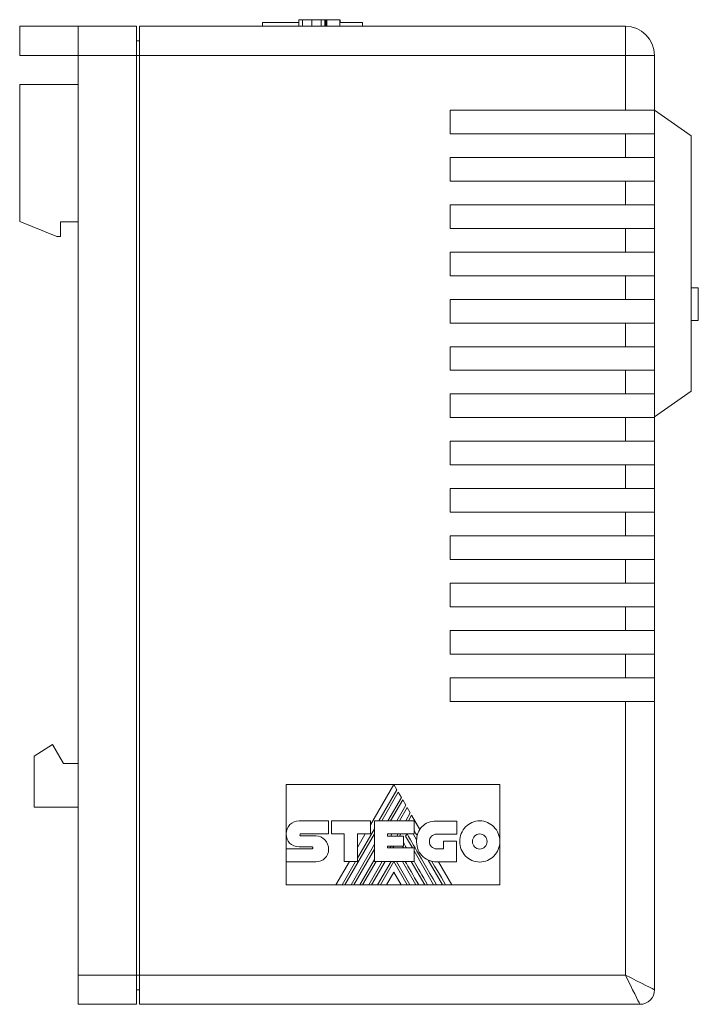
# Model space of a CAD drawing. Header units: millimetres. Extents: x 13 to 201, y 67 to 207.
# Tile 4 of 4: x 154 to 201, y 140 to 207. Entities that reach past the tile are written whole.
import ezdxf

# ---------------------------------------------------------------- set-up
doc = ezdxf.new("R2010")
doc.units = ezdxf.units.MM
doc.linetypes.add('PHANTOM', pattern=[12.7, 6.35, -1.27, 1.27, -1.27, 1.27, -1.27])
doc.layers.add('___VS___', color=7, linetype='Continuous', lineweight=15)

msp = doc.modelspace()

# ---------------------------------------------------------------- linework, layer by layer
at = {"color": 7, "linetype": 'Continuous', "lineweight": 15}
for p, q in [((173.516, 207.225), (173.516, 206.775)), ((174.42, 207.225), (174.421, 207.225)), ((174.421, 207.225), (174.421, 206.775)), ((175.295, 207.225), (175.295, 206.775)), ((175.446, 207.225), (175.446, 206.775)), ((176.334, 207.225), (175.446, 207.225)), ((176.334, 207.225), (176.334, 206.775)), ((176.337, 207.225), (176.334, 207.225)), ((176.337, 207.025), (176.337, 207.225)), ((176.345, 207.225), (176.345, 207.025)), ((154.397, 206.775), (154.397, 204.775)), ((154.397, 206.775), (158.397, 206.775)), ((158.397, 206.775), (162.397, 206.775)), ((158.397, 204.775), (158.397, 206.775)), ((162.397, 204.775), (162.397, 206.775)), ((162.597, 206.775), (195.897, 206.775)), ((162.597, 204.775), (162.597, 206.775)), ((171.031, 207.025), (171.031, 206.775)), ((171.031, 207.025), (173.516, 207.025)), ((176.334, 207.025), (177.897, 207.025)), ((177.897, 207.025), (177.897, 206.775)), ((195.897, 206.775), (195.897, 204.775)), ((162.597, 205.775), (162.397, 205.775)), ((154.397, 204.775), (158.397, 204.775)), ((162.397, 204.775), (158.397, 204.775)), ((158.397, 204.775), (158.397, 141.775)), ((162.397, 204.775), (162.397, 141.775)), ((162.597, 204.775), (162.397, 204.775)), ((195.897, 204.775), (162.597, 204.775)), ((162.597, 204.775), (162.597, 141.775)), ((195.897, 201.025), (195.897, 204.775)), ((197.897, 204.775), (195.897, 204.775)), ((197.897, 204.775), (197.897, 201.025)), ((154.397, 202.775), (158.397, 202.775)), ((154.397, 202.775), (154.397, 193.405)), ((195.897, 201.025), (183.897, 201.025)), ((183.897, 201.025), (183.897, 199.405)), ((197.897, 201.025), (195.897, 201.025)), ((197.897, 199.405), (197.897, 201.025)), ((197.897, 201.025), (200.397, 199.274)), ((183.897, 199.405), (195.897, 199.405)), ((195.897, 197.785), (195.897, 199.405)), ((195.897, 199.405), (197.897, 199.405)), ((197.897, 199.405), (197.897, 197.785)), ((200.397, 199.274), (200.397, 181.775)), ((195.897, 197.785), (183.897, 197.785)), ((183.897, 197.785), (183.897, 196.165)), ((197.897, 197.785), (195.897, 197.785)), ((197.897, 196.165), (197.897, 197.785)), ((183.897, 196.165), (195.897, 196.165)), ((195.897, 194.545), (195.897, 196.165)), ((195.897, 196.165), (197.897, 196.165)), ((197.897, 196.165), (197.897, 194.545)), ((195.897, 194.545), (183.897, 194.545)), ((183.897, 194.545), (183.897, 192.925)), ((197.897, 194.545), (195.897, 194.545)), ((197.897, 192.925), (197.897, 194.545)), ((154.397, 193.405), (156.947, 192.375)), ((157.197, 193.375), (158.397, 193.375)), ((157.197, 192.375), (157.197, 193.375)), ((183.897, 192.925), (195.897, 192.925)), ((195.897, 191.305), (195.897, 192.925)), ((195.897, 192.925), (197.897, 192.925)), ((197.897, 192.925), (197.897, 191.305)), ((156.947, 192.375), (157.197, 192.375)), ((195.897, 191.305), (183.897, 191.305)), ((183.897, 191.305), (183.897, 189.685)), ((197.897, 191.305), (195.897, 191.305)), ((197.897, 189.685), (197.897, 191.305)), ((183.897, 189.685), (195.897, 189.685)), ((195.897, 188.065), (195.897, 189.685)), ((195.897, 189.685), (197.897, 189.685)), ((197.897, 189.685), (197.897, 188.065)), ((200.897, 188.86), (200.397, 188.86)), ((200.897, 188.86), (200.897, 186.628)), ((195.897, 188.065), (183.897, 188.065)), ((183.897, 188.065), (183.897, 186.445)), ((197.897, 188.065), (195.897, 188.065)), ((197.897, 186.445), (197.897, 188.065)), ((183.897, 186.445), (195.897, 186.445)), ((195.897, 184.825), (195.897, 186.445)), ((195.897, 186.445), (197.897, 186.445)), ((197.897, 186.445), (197.897, 184.825)), ((200.897, 186.628), (200.397, 186.628)), ((195.897, 184.825), (183.897, 184.825)), ((183.897, 184.825), (183.897, 183.205)), ((197.897, 184.825), (195.897, 184.825)), ((197.897, 183.205), (197.897, 184.825)), ((183.897, 183.205), (195.897, 183.205)), ((195.897, 181.585), (195.897, 183.205)), ((195.897, 183.205), (197.897, 183.205)), ((197.897, 183.205), (197.897, 181.585)), ((195.897, 181.585), (183.897, 181.585)), ((183.897, 181.585), (183.897, 179.965)), ((197.897, 181.585), (195.897, 181.585)), ((197.897, 180.025), (200.397, 181.775)), ((197.897, 179.965), (197.897, 181.585)), ((183.897, 179.965), (195.897, 179.965)), ((195.897, 178.345), (195.897, 179.965)), ((195.897, 179.965), (197.897, 179.965)), ((197.897, 179.965), (197.897, 178.345)), ((195.897, 178.345), (183.897, 178.345)), ((183.897, 178.345), (183.897, 176.725)), ((197.897, 178.345), (195.897, 178.345)), ((197.897, 176.725), (197.897, 178.345)), ((183.897, 176.725), (195.897, 176.725)), ((195.897, 175.105), (195.897, 176.725)), ((195.897, 176.725), (197.897, 176.725)), ((197.897, 176.725), (197.897, 175.105)), ((195.897, 175.105), (183.897, 175.105)), ((183.897, 175.105), (183.897, 173.485)), ((197.897, 175.105), (195.897, 175.105)), ((197.897, 173.485), (197.897, 175.105)), ((183.897, 173.485), (195.897, 173.485)), ((195.897, 171.865), (195.897, 173.485)), ((195.897, 173.485), (197.897, 173.485)), ((197.897, 173.485), (197.897, 171.865)), ((195.897, 171.865), (183.897, 171.865)), ((183.897, 171.865), (183.897, 170.245)), ((197.897, 171.865), (195.897, 171.865)), ((197.897, 170.245), (197.897, 171.865)), ((183.897, 170.245), (195.897, 170.245)), ((195.897, 168.625), (195.897, 170.245)), ((195.897, 170.245), (197.897, 170.245)), ((197.897, 170.245), (197.897, 168.625)), ((195.897, 168.625), (183.897, 168.625)), ((183.897, 168.625), (183.897, 167.005)), ((197.897, 168.625), (195.897, 168.625)), ((197.897, 167.005), (197.897, 168.625)), ((183.897, 167.005), (195.897, 167.005)), ((195.897, 165.385), (195.897, 167.005)), ((195.897, 167.005), (197.897, 167.005)), ((197.897, 167.005), (197.897, 165.385)), ((195.897, 165.385), (183.897, 165.385)), ((183.897, 165.385), (183.897, 163.765)), ((197.897, 165.385), (195.897, 165.385)), ((197.897, 163.765), (197.897, 165.385)), ((183.897, 163.765), (195.897, 163.765)), ((195.897, 162.145), (195.897, 163.765)), ((195.897, 163.765), (197.897, 163.765)), ((197.897, 163.765), (197.897, 162.145)), ((195.897, 162.145), (183.897, 162.145)), ((183.897, 162.145), (183.897, 160.525)), ((197.897, 162.145), (195.897, 162.145)), ((197.897, 160.525), (197.897, 162.145)), ((183.897, 160.525), (195.897, 160.525)), ((195.897, 141.775), (195.897, 160.525)), ((195.897, 160.525), (197.897, 160.525)), ((197.897, 160.525), (197.897, 140.775)), ((156.647, 157.575), (155.397, 156.775)), ((157.397, 156.275), (156.647, 157.575)), ((155.397, 156.775), (155.397, 153.275)), ((158.397, 156.275), (157.397, 156.275)), ((172.657, 154.833), (180.031, 154.833)), ((172.657, 151.444), (172.657, 154.833)), ((180.031, 154.833), (178.428, 152.059)), ((179.015, 152.337), (180.245, 154.467)), ((180.245, 154.467), (180.031, 154.833)), ((180.031, 154.833), (187.296, 154.833)), ((187.296, 154.833), (187.296, 150.928)), ((180.34, 154.302), (179.206, 152.337)), ((179.623, 152.337), (180.549, 153.941)), ((180.549, 153.941), (180.34, 154.302)), ((155.397, 153.275), (158.397, 153.275)), ((180.642, 153.777), (179.812, 152.337)), ((180.231, 152.337), (180.853, 153.414)), ((180.947, 153.252), (180.419, 152.337)), ((180.853, 153.414), (180.642, 153.777)), ((181.16, 152.881), (180.947, 153.252)), ((180.845, 152.337), (181.16, 152.881)), ((181.251, 152.724), (181.028, 152.337)), ((181.811, 151.751), (181.251, 152.724)), ((173.539, 152.349), (175.554, 152.349)), ((175.554, 152.349), (175.554, 151.449)), ((175.754, 151.449), (175.754, 152.345)), ((175.754, 152.345), (178.428, 152.345)), ((177.537, 149.776), (178.699, 151.79)), ((178.428, 152.345), (178.428, 151.457)), ((178.699, 149.568), (178.699, 152.337)), ((178.699, 152.337), (181.431, 152.337)), ((181.431, 152.337), (181.431, 151.442)), ((182.956, 152.33), (184.358, 152.33)), ((184.358, 152.33), (184.358, 151.431)), ((172.657, 151.444), (172.657, 151.444)), ((172.657, 150.419), (172.657, 151.412)), ((173.656, 151.449), (175.554, 151.449)), ((173.66, 151.31), (174.683, 151.31)), ((176.623, 151.449), (175.754, 151.449)), ((176.623, 149.568), (176.623, 151.449)), ((176.683, 147.968), (178.699, 151.46)), ((178.428, 151.457), (177.537, 151.457)), ((177.537, 149.568), (177.537, 151.457)), ((178.08, 151.457), (177.537, 150.516)), ((179.606, 151.442), (181.431, 151.442)), ((179.606, 151.442), (179.606, 151.295)), ((179.606, 151.295), (180.693, 151.295)), ((179.817, 151.295), (179.902, 151.442)), ((180.241, 151.295), (180.326, 151.442)), ((180.426, 151.295), (180.511, 151.442)), ((180.693, 151.295), (180.693, 150.618)), ((180.844, 151.283), (180.936, 151.442)), ((180.844, 151.283), (181.307, 150.483)), ((181.357, 151.442), (181.595, 151.031)), ((184.358, 151.431), (182.956, 151.431)), ((172.657, 149.531), (172.657, 150.419)), ((172.657, 150.419), (174.427, 150.419)), ((174.427, 150.569), (173.542, 150.569)), ((177.1, 147.968), (178.699, 150.737)), ((179.606, 150.618), (180.693, 150.618)), ((179.606, 150.618), (179.606, 150.483)), ((179.606, 150.483), (181.416, 150.483)), ((179.77, 150.483), (179.849, 150.618)), ((179.957, 150.483), (180.035, 150.618)), ((180.618, 150.618), (180.696, 150.483)), ((181.416, 149.568), (181.416, 150.483)), ((182.956, 150.422), (183.44, 150.422)), ((183.44, 150.422), (183.44, 150.957)), ((183.44, 150.957), (184.327, 150.957)), ((184.327, 150.957), (184.327, 149.527)), ((187.296, 150.928), (187.296, 147.968)), ((177.292, 147.968), (178.699, 150.408)), ((181.416, 150.294), (182.761, 147.968)), ((174.683, 149.531), (172.657, 149.531)), ((172.657, 147.968), (172.657, 149.531)), ((176.989, 149.568), (176.064, 147.968)), ((176.493, 147.968), (177.417, 149.568)), ((176.623, 149.568), (177.537, 149.568)), ((177.706, 147.968), (178.699, 149.686)), ((177.895, 147.968), (178.82, 149.568)), ((178.313, 147.968), (179.24, 149.568)), ((178.504, 147.968), (179.429, 149.568)), ((178.699, 149.568), (181.416, 149.568)), ((178.922, 147.968), (179.85, 149.568)), ((179.111, 147.968), (180.027, 149.556)), ((180.943, 147.968), (180.027, 149.556)), ((181.133, 147.968), (180.205, 149.568)), ((180.62, 149.568), (181.547, 147.968)), ((181.225, 149.568), (182.152, 147.968)), ((182.393, 149.651), (183.366, 147.968)), ((184.327, 149.527), (182.964, 149.527)), ((183.998, 147.968), (183.097, 149.527)), ((180.027, 148.83), (179.525, 147.968)), ((180.027, 148.83), (180.526, 147.968)), ((176.064, 147.968), (172.657, 147.968)), ((176.064, 147.968), (176.493, 147.968)), ((176.683, 147.968), (176.493, 147.968)), ((176.683, 147.968), (177.1, 147.968)), ((177.292, 147.968), (177.1, 147.968)), ((177.292, 147.968), (177.706, 147.968)), ((177.895, 147.968), (177.706, 147.968)), ((177.895, 147.968), (178.313, 147.968)), ((178.504, 147.968), (178.313, 147.968)), ((178.504, 147.968), (178.922, 147.968)), ((179.111, 147.968), (178.922, 147.968)), ((179.111, 147.968), (179.525, 147.968)), ((180.526, 147.968), (179.525, 147.968)), ((180.526, 147.968), (180.943, 147.968)), ((181.133, 147.968), (180.943, 147.968)), ((181.133, 147.968), (181.547, 147.968)), ((181.738, 147.968), (181.547, 147.968)), ((181.738, 147.968), (182.152, 147.968)), ((182.343, 147.968), (182.152, 147.968)), ((182.343, 147.968), (182.761, 147.968)), ((182.953, 147.968), (182.761, 147.968)), ((182.953, 147.968), (183.366, 147.968)), ((183.573, 147.968), (183.366, 147.968)), ((183.573, 147.968), (183.998, 147.968)), ((187.296, 147.968), (183.998, 147.968)), ((158.397, 141.775), (162.397, 141.775)), ((158.397, 139.775), (158.397, 141.775)), ((162.397, 139.775), (162.397, 141.775)), ((162.597, 141.775), (162.397, 141.775)), ((162.597, 141.775), (195.897, 141.775)), ((162.597, 139.775), (162.597, 141.775)), ((162.597, 140.775), (162.397, 140.775)), ((162.397, 139.775), (158.397, 139.775)), ((196.897, 139.775), (162.597, 139.775))]:
    msp.add_line(p, q, dxfattribs=at)
at = {"color": 8, "linetype": 'Continuous', "lineweight": 15}
for p, q in [((173.782, 207.225), (173.782, 206.775)), ((174.42, 207.225), (174.42, 206.775)), ((175.045, 207.225), (175.045, 206.775)), ((175.317, 207.225), (175.317, 206.775)), ((175.376, 207.225), (175.376, 206.775)), ((175.427, 207.225), (175.427, 206.775))]:
    msp.add_line(p, q, dxfattribs=at)
at = {"color": 7, "linetype": 'Continuous', "lineweight": 15, "flags": 128}
for points in [[(183.573, 147.968), (183.291, 148.455), (183.026, 148.91), (182.831, 149.246), (182.648, 149.563)], [(196.897, 139.775), (196.882, 139.805), (196.836, 139.896), (196.763, 140.043), (196.663, 140.243), (196.54, 140.489), (196.397, 140.775), (196.239, 141.091), (196.07, 141.428), (195.897, 141.775)], [(195.897, 141.775), (196.287, 141.58), (196.662, 141.392), (197.008, 141.219), (197.311, 141.068), (197.56, 140.943), (197.745, 140.851), (197.858, 140.794), (197.897, 140.775)]]:
    msp.add_lwpolyline(points, dxfattribs=at)
at = {"color": 7, "linetype": 'Continuous', "lineweight": 15}
for centre, radius, start, end in [((195.897, 204.775), 2, 0, 90), ((183.121, 150.965), 1.528, 149.03807, 166.83863), ((182.964, 150.902), 1.375, 174.64014, 270), ((196.897, 140.775), 1, 270, 0)]:
    msp.add_arc(centre, radius, start, end, dxfattribs=at)
for points in [[(173.782, 207.225), (173.618, 207.225), (173.516, 207.225), (173.516, 207.225)], [(174.42, 207.225), (174.171, 207.225), (173.946, 207.225), (173.782, 207.225)], [(175.045, 207.225), (174.9, 207.225), (174.692, 207.225), (174.421, 207.225)], [(175.295, 207.225), (175.289, 207.225), (175.206, 207.225), (175.045, 207.225)], [(175.376, 207.225), (175.355, 207.225), (175.333, 207.225), (175.317, 207.225)], [(175.427, 207.225), (175.414, 207.225), (175.396, 207.225), (175.376, 207.225)], [(175.446, 207.225), (175.446, 207.225), (175.438, 207.225), (175.427, 207.225)], [(172.657, 151.444), (172.657, 151.693), (172.756, 151.919), (172.916, 152.083)], [(172.916, 152.083), (173.076, 152.247), (173.296, 152.349), (173.539, 152.349)], [(181.811, 151.751), (181.857, 151.823), (181.909, 151.89), (181.968, 151.951)], [(181.968, 151.951), (182.197, 152.186), (182.527, 152.33), (182.956, 152.33)], [(184.549, 150.928), (184.549, 151.318), (184.703, 151.671), (184.951, 151.927)], [(184.951, 151.927), (185.199, 152.183), (185.542, 152.341), (185.921, 152.341)], [(185.921, 152.341), (186.3, 152.341), (186.644, 152.183), (186.893, 151.926)], [(186.893, 151.926), (187.142, 151.671), (187.296, 151.318), (187.296, 150.928)], [(172.891, 150.819), (172.743, 150.965), (172.654, 151.173), (172.657, 151.444)], [(173.621, 151.43), (173.609, 151.415), (173.602, 151.394), (173.602, 151.372)], [(173.602, 151.372), (173.602, 151.355), (173.608, 151.339), (173.62, 151.328)], [(173.62, 151.328), (173.63, 151.317), (173.644, 151.31), (173.66, 151.31)], [(173.656, 151.449), (173.643, 151.449), (173.631, 151.442), (173.621, 151.43)], [(174.683, 151.31), (174.926, 151.31), (175.146, 151.205), (175.306, 151.038)], [(182.953, 147.968), (181.67, 150.177), (181, 151.335), (180.942, 151.442)], [(181.634, 151.313), (181.554, 151.452), (181.486, 151.569), (181.431, 151.665)], [(181.595, 151.031), (181.6, 151.128), (181.613, 151.222), (181.634, 151.313)], [(182.612, 151.284), (182.524, 151.193), (182.469, 151.067), (182.469, 150.928)], [(182.956, 151.431), (182.822, 151.431), (182.7, 151.375), (182.612, 151.284)], [(185.569, 151.295), (185.478, 151.201), (185.422, 151.071), (185.422, 150.928)], [(185.921, 151.446), (185.783, 151.446), (185.659, 151.388), (185.569, 151.295)], [(186.275, 151.294), (186.184, 151.388), (186.059, 151.446), (185.921, 151.446)], [(186.423, 150.928), (186.423, 151.071), (186.366, 151.201), (186.275, 151.294)], [(173.542, 150.569), (173.286, 150.575), (173.054, 150.658), (172.891, 150.819)], [(174.467, 150.548), (174.456, 150.561), (174.442, 150.569), (174.427, 150.569)], [(174.427, 150.419), (174.444, 150.419), (174.459, 150.426), (174.47, 150.438)], [(174.489, 150.488), (174.489, 150.51), (174.481, 150.532), (174.467, 150.548)], [(174.47, 150.438), (174.482, 150.451), (174.489, 150.469), (174.489, 150.488)], [(175.306, 151.038), (175.466, 150.869), (175.565, 150.638), (175.565, 150.387)], [(180.891, 150.483), (180.805, 150.633), (180.739, 150.748), (180.693, 150.828)], [(182.469, 150.928), (182.469, 150.788), (182.523, 150.661), (182.612, 150.57)], [(182.612, 150.57), (182.7, 150.479), (182.821, 150.422), (182.956, 150.422)], [(184.95, 149.932), (184.703, 150.187), (184.549, 150.539), (184.549, 150.928)], [(185.422, 150.928), (185.422, 150.785), (185.478, 150.655), (185.569, 150.562)], [(185.569, 150.562), (185.659, 150.469), (185.783, 150.411), (185.921, 150.411)], [(185.921, 150.411), (186.059, 150.411), (186.184, 150.469), (186.275, 150.562)], [(186.275, 150.562), (186.366, 150.656), (186.423, 150.786), (186.423, 150.928)], [(187.296, 150.928), (187.296, 150.539), (187.142, 150.188), (186.894, 149.933)], [(175.312, 149.778), (175.151, 149.623), (174.929, 149.531), (174.683, 149.531)], [(175.565, 150.387), (175.565, 150.142), (175.469, 149.93), (175.312, 149.778)], [(185.921, 149.519), (185.542, 149.519), (185.198, 149.677), (184.95, 149.932)], [(186.894, 149.933), (186.644, 149.677), (186.3, 149.519), (185.921, 149.519)], [(181.738, 147.968), (181.348, 148.64), (181.039, 149.174), (180.811, 149.568)], [(182.343, 147.968), (181.975, 148.604), (181.666, 149.139), (181.416, 149.573)], [(182.648, 149.563), (182.559, 149.584), (182.474, 149.614), (182.393, 149.651)]]:
    msp.add_open_spline(points, degree=3, dxfattribs=at)
at = {"layer": '___VS___', "linetype": 'PHANTOM'}
for p, q in [((172.657, 150.419), (172.657, 149.531)), ((176.064, 147.968), (176.493, 147.968)), ((176.683, 147.968), (177.1, 147.968)), ((177.292, 147.968), (177.706, 147.968)), ((177.895, 147.968), (178.313, 147.968)), ((178.504, 147.968), (178.922, 147.968)), ((179.111, 147.968), (179.525, 147.968)), ((180.526, 147.968), (180.943, 147.968)), ((181.133, 147.968), (181.547, 147.968)), ((181.738, 147.968), (182.152, 147.968)), ((182.343, 147.968), (182.761, 147.968)), ((182.953, 147.968), (183.366, 147.968)), ((183.573, 147.968), (183.998, 147.968))]:
    msp.add_line(p, q, dxfattribs=at)

doc.saveas('drawing.dxf')
